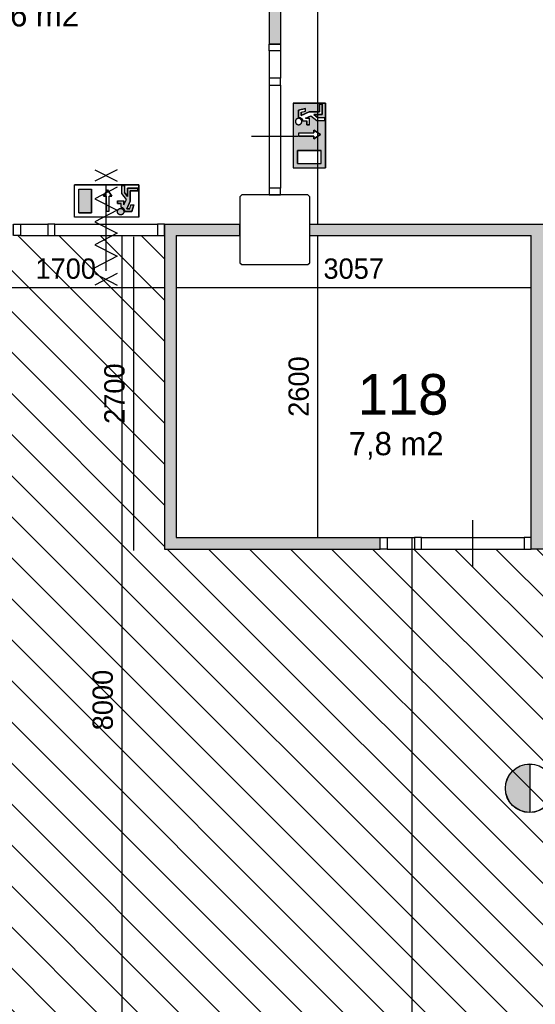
# Model space of a CAD drawing. Extents: x 126249 to 198477, y 373 to 102273.
# Tile 39 of 54: x 152053 to 156491, y 83803 to 92283. Entities that reach past the tile are written whole.
import ezdxf

# ---------------------------------------------------------------- set-up
doc = ezdxf.new("R2010")
doc.units = 0
doc.header["$MEASUREMENT"] = 0
doc.header["$PDMODE"] = 35
doc.header["$PDSIZE"] = -0.5
doc.layers.get('0').update_dxf_attribs({"linetype": 'CONTINUOUS'})
doc.layers.get('DEFPOINTS').update_dxf_attribs({"linetype": 'CONTINUOUS'})
for name, color, linetype in [('AA$1A---_ARCEER', 252, 'CONTINUOUS'), ('AL22----_BINNENWAND', 252, 'CONTINUOUS'), ('AL32----_BINNENKOZIJN', 252, 'CONTINUOUS'), ('AM$1A---_MAATVOERING', 252, 'CONTINUOUS'), ('Betonpalen', 252, 'CONTINUOUS'), ('Brandweer', 252, 'CONTINUOUS'), ('LAYER01', 252, 'CONTINUOUS'), ('M2', 252, 'CONTINUOUS'), ('UNUSEDHATCH', 252, 'CONTINUOUS')]:
    doc.layers.add(name, color=color, linetype=linetype)
doc.styles.add('B-01', font='b-gbp')
doc.dimstyles.new('BBA_STAND', dxfattribs={"dimtxt": 175, "dimasz": 1, "dimexe": 1, "dimexo": 0.001, "dimgap": 75, "dimtad": 1, "dimdec": 0, "dimzin": 0, "dimdsep": 46, "dimtxsty": 'B-01', "dimblk": 'NONE', "dimblk1": 'NONE', "dimblk2": 'PIJL1', "dimcen": 1, "dimse1": 1, "dimse2": 1, "dimclrd": 256, "dimclre": 1, "dimclrt": 256, "dimadec": 0, "dimazin": 0, "dimtfac": 1, "dimtdec": 0, "dimtmove": 0, "dimatfit": 0, "dimldrblk": 'PIJL1', "dimfxl": 1, "dimtolj": 1, "dimtzin": 0, "dimarcsym": 0})

# ---------------------------------------------------------------- blocks, each defined once
blk = doc.blocks.new('*D44')
at = {"layer": 'AM$1A---_MAATVOERING', "lineweight": -2, "transparency": 16777216}
blk.add_line((154617.4, 98573.5), (154617.4, 90523.5), dxfattribs=at)
at = {"layer": 'DEFPOINTS', "color": 0, "transparency": 16777216}
for p in [(154726.3, 98573.5), (154617.4, 90523.5), (154726.3, 90523.5)]:
    blk.add_point(p, dxfattribs=at)
at = {"layer": 'AM$1A---_MAATVOERING', "transparency": 16777216, "insert": (154454.9, 94548.5), "char_height": 175, "attachment_point": 5, "rotation": 90, "style": 'B-01'}
blk.add_mtext('\\A1;8050', dxfattribs=at)
blk = doc.blocks.new('_None')
blk = doc.blocks.new('PIJL1')
at = {"color": 1, "linetype": 'ByBlock'}
blk.add_line((0, 82.6), (0, -82.6), dxfattribs=at)
blk.add_solid([(-100, 16.7), (-100, -16.7), (0, 0)], dxfattribs=at)
blk = doc.blocks.new('*D46')
at = {"layer": 'AM$1A---_MAATVOERING', "lineweight": -2, "transparency": 16777216}
blk.add_line((154617.4, 90423.5), (154617.4, 87823.5), dxfattribs=at)
at = {"layer": 'DEFPOINTS', "color": 0, "transparency": 16777216}
for p in [(154900.4, 90423.5), (154617.4, 87823.5), (154900.4, 87823.5)]:
    blk.add_point(p, dxfattribs=at)
at = {"layer": 'AM$1A---_MAATVOERING', "transparency": 16777216, "insert": (154454.9, 89123.5), "char_height": 175, "attachment_point": 5, "rotation": 90, "style": 'B-01'}
blk.add_mtext('\\A1;2600', dxfattribs=at)
blk = doc.blocks.new('*D47')
at = {"layer": 'AM$1A---_MAATVOERING', "lineweight": -2, "transparency": 16777216}
blk.add_line((153398.9, 89975.5), (156456.2, 89975.5), dxfattribs=at)
at = {"layer": 'DEFPOINTS', "color": 0, "transparency": 16777216}
for p in [(156456.2, 89975.5), (153398.9, 89824.5), (156456.2, 89824.5)]:
    blk.add_point(p, dxfattribs=at)
at = {"layer": 'AM$1A---_MAATVOERING', "transparency": 16777216, "insert": (154927.5, 90138), "char_height": 175, "attachment_point": 5, "style": 'B-01'}
blk.add_mtext('\\A1;3057', dxfattribs=at)
blk = doc.blocks.new('*D95')
at = {"layer": 'AM$1A---_MAATVOERING', "lineweight": -2, "transparency": 16777216}
blk.add_line((153031.4, 90412.5), (153031.4, 87712.6), dxfattribs=at)
at = {"layer": 'DEFPOINTS', "color": 0, "transparency": 16777216}
for p in [(152876.8, 90412.5), (152877.8, 87712.6), (153031.4, 87712.6)]:
    blk.add_point(p, dxfattribs=at)
at = {"layer": 'AM$1A---_MAATVOERING', "transparency": 16777216, "insert": (152868.9, 89062.6), "char_height": 175, "attachment_point": 5, "rotation": 90, "style": 'B-01'}
blk.add_mtext('\\A1;2700', dxfattribs=at)
blk = doc.blocks.new('*D177')
at = {"layer": 'AM$1A---_MAATVOERING', "lineweight": -2, "transparency": 16777216}
blk.add_line((151598.8, 89975.5), (153298.9, 89975.5), dxfattribs=at)
at = {"layer": 'DEFPOINTS', "color": 0, "transparency": 16777216}
for p in [(151598.8, 89988.5), (153298.9, 89988.5), (153298.9, 89975.5)]:
    blk.add_point(p, dxfattribs=at)
at = {"layer": 'AM$1A---_MAATVOERING', "transparency": 16777216, "insert": (152448.8, 90138), "char_height": 175, "attachment_point": 5, "style": 'B-01'}
blk.add_mtext('\\A1;1700', dxfattribs=at)
blk = doc.blocks.new('*D178')
at = {"layer": 'AM$1A---_MAATVOERING', "lineweight": -2, "transparency": 16777216}
blk.add_line((152930.4, 90423.7), (152930.4, 82423.5), dxfattribs=at)
at = {"layer": 'DEFPOINTS', "color": 0, "transparency": 16777216}
for p in [(151798.8, 90423.7), (152930.4, 82423.5), (153148.8, 82423.5)]:
    blk.add_point(p, dxfattribs=at)
at = {"layer": 'AM$1A---_MAATVOERING', "transparency": 16777216, "insert": (152767.9, 86423.6), "char_height": 175, "attachment_point": 5, "rotation": 90, "style": 'B-01'}
blk.add_mtext('\\A1;8000', dxfattribs=at)
blk = doc.blocks.new('*D233')
at = {"layer": 'AM$1A---_MAATVOERING', "lineweight": -2, "transparency": 16777216}
blk.add_line((155427.2, 87823.5), (155427.2, 74323.5), dxfattribs=at)
at = {"layer": 'DEFPOINTS', "color": 0, "transparency": 16777216}
for p in [(154900.4, 87823.5), (155427.2, 74323.5), (155427.2, 74323.5)]:
    blk.add_point(p, dxfattribs=at)
at = {"layer": 'AM$1A---_MAATVOERING', "transparency": 16777216, "insert": (155264.7, 81073.5), "char_height": 175, "attachment_point": 5, "rotation": 90, "style": 'B-01'}
blk.add_mtext('\\A1;13500', dxfattribs=at)

msp = doc.modelspace()

# ---------------------------------------------------------------- hatches: boundary and pattern name
at = {"layer": 'AA$1A---_ARCEER'}
h = msp.add_hatch(dxfattribs=at)
h.set_pattern_fill('ANSI31', color=256, scale=2000, angle=270, style=0)
h.set_pattern_definition([(315, (118716.53, 0), (176.7767, 176.7767), [])])
h.paths.add_polyline_path([(165248.8, 87673.5), (165248.8, 87673.7), (165189.1, 87673.7), (164408.8, 87673.5), (164348.8, 87673.5), (161399.4, 87673.5), (161339.1, 87673.5), (160558.5, 87673.2), (160498.5, 87673.2), (160498.5, 87673.5), (159198.3, 87673.5), (159198.3, 87723.5), (157856.2, 87723.5), (157856.2, 87723.7), (157796.4, 87723.7), (157561.2, 87723.7), (157501.4, 87723.7), (156616.9, 87723.7), (156556.2, 87723.7), (156556.2, 87723.5), (156455.2, 87723.5), (156455.2, 87723.7), (156395.4, 87723.7), (155510.9, 87723.7), (155451.2, 87723.7), (155215.9, 87723.7), (155156.2, 87723.7), (155156.2, 87723.5), (153298.9, 87723.5), (153298.9, 90423.7), (153238.1, 90423.7), (152353.6, 90423.7), (152293.8, 90423.7), (152058.6, 90423.7), (151998.8, 90423.7), (151598.8, 90423.7), (151598.8, 89873.5), (151598.8, 89813.7), (151598.8, 88928.5), (151598.8, 88868.7), (151598.8, 88632.5), (151598.8, 88572.8), (151598.8, 88073.5), (151833.8, 88073.5), (151848.8, 88058.5), (151848.8, 87488.5), (151833.8, 87473.5), (151598.8, 87473.5), (151598.8, 85073.5), (151598.8, 85013.7), (151598.8, 84128.5), (151598.8, 84068.7), (151598.8, 83833.2), (151598.8, 83773.5), (151598.8, 82673.5), (151833.8, 82673.5), (151848.8, 82658.5), (151848.8, 82423.2), (151909.6, 82423.2), (152794.1, 82423.2), (152853.8, 82423.2), (153089.1, 82423.2), (153148.8, 82423.2), (153148.8, 82423.5), (155198.8, 82423.5), (155198.8, 74323.5), (156448.8, 74323.5), (156508.8, 74323.5), (157289.1, 74323.5), (157348.8, 74323.5), (157348.8, 74373.5), (159748.8, 74373.5), (159748.8, 73573.5), (159748.8, 73513.5), (159748.8, 72633.2), (159748.8, 72573.5), (159808.6, 72573.5), (161335.3, 72573.5), (161395.1, 72573.5), (162019.1, 72573.5), (162078.8, 72573.5), (166078.8, 72573.5), (166078.8, 71623.2), (166138.6, 71623.2), (167019.8, 71623.2), (167083.7, 71623.2), (167333.5, 71623.2), (167393.2, 71623.2), (167639.1, 71623.2), (167698.8, 71623.2), (167698.8, 73973.5), (167463.8, 73973.5), (167448.8, 73988.5), (167448.8, 74558.5), (167463.8, 74573.5), (167698.8, 74573.5), (167698.8, 75573.5), (167698.8, 75633.2), (167698.8, 75868.5), (167698.8, 75928.2), (167698.8, 76813.7), (167698.8, 76873.5), (167698.8, 82073.5), (167463.8, 82073.5), (167448.8, 82088.5), (167448.8, 82658.5), (167463.8, 82673.5), (167698.8, 82673.5), (167698.8, 85973.5), (167798.8, 85973.5), (169618.8, 85973.5), (169618.8, 86373.5), (169618.8, 86433.2), (169618.8, 86668.5), (169618.8, 86728.2), (169618.8, 87613.7), (169618.8, 87673.5), (167048.8, 87673.5), (167048.8, 87773.7), (166989.1, 87773.7), (166008.8, 87773.5), (165948.8, 87773.5), (165948.8, 87673.5)])
h.paths.add_polyline_path([(166048.8, 82373.5), (166048.8, 76273.5), (159448.8, 76273.5), (156948.8, 78773.5), (156948.8, 85173.5), (163248.8, 85173.5)], flags=16)
at = {"layer": 'Brandweer'}
h = msp.add_hatch(color=256, dxfattribs=at)
h.paths.add_polyline_path([(154407.3, 91563.4), (154684.8, 91563.4), (154684.8, 91008.6), (154407.3, 91008.6)])
h.paths.add_polyline_path([(154585.9, 91280.5), (154585.9, 91257.4), (154641.4, 91294.4), (154585.9, 91331.4), (154585.9, 91308.2), (154456.5, 91308.2), (154456.5, 91280.5)], flags=16)
h.paths.add_polyline_path([(154444.3, 91156.5), (154444.3, 91045.6), (154647.8, 91045.6), (154647.8, 91156.5)], flags=16)
h.paths.add_polyline_path([(154522.9, 91378.5), (154546, 91378.5), (154546, 91434), (154512.4, 91434), (154559.5, 91455.4), (154610.8, 91415.5), (154680.1, 91415.5), (154680.1, 91438.6), (154618.7, 91438.6), (154583.1, 91466.3), (154657, 91466.3), (154657, 91554.2), (154633.9, 91554.2), (154633.9, 91489.5), (154545.1, 91489.5), (154476.7, 91458.4), (154476.7, 91485.3), (154513.7, 91494.5), (154513.7, 91518.4), (154453.6, 91503.3), (154453.6, 91442.3), (154460, 91441.7), (154460.4, 91441.7), (154470, 91438.4), (154470.4, 91438.2), (154475.5, 91434.9), (154476, 91434.5), (154479.5, 91431.3), (154479.8, 91431.1), (154484.2, 91425.3), (154484.5, 91424.8), (154485.9, 91421.8), (154489.1, 91412.8), (154489.1, 91412.5), (154489.2, 91412.1), (154489.3, 91411.7), (154489.3, 91411.3), (154489.4, 91410.9), (154522.9, 91410.9)], flags=16)
h.paths.add_polyline_path([(154432.5, 91427.3), (154428.3, 91417.7), (154428, 91417.1), (154428.2, 91417.5), (154423.8, 91406.2), (154431.8, 91385.7), (154440, 91382), (154450.6, 91376.6), (154471.3, 91382.4), (154482.7, 91400.4), (154479.1, 91421.5), (154461.9, 91434.9), (154452.2, 91433.9), (154440.9, 91433.1), (154433.4, 91425.3), (154427.8, 91420), (154427.8, 91420), (154424.3, 91400.1), (154429.6, 91392.3), (154436.1, 91382), (154443.4, 91380.3), (154456.5, 91376.6), (154475.6, 91386.3), (154479.5, 91396.5), (154480.3, 91398.2), (154480.3, 91398.1), (154480.8, 91400.9), (154480.8, 91401), (154480.8, 91400.9), (154480.8, 91400.9), (154482.7, 91412), (154477, 91421.1), (154475.4, 91424), (154475.7, 91423.5), (154464.9, 91433.7), (154442.9, 91434.3), (154435.8, 91427.5), (154427, 91419.9), (154426.5, 91413.7), (154424.7, 91399), (154437.1, 91381.5), (154457.9, 91376.8), (154466.9, 91381.9), (154467.5, 91382.2), (154467.3, 91382.1), (154477.4, 91388.5), (154483.3, 91409.6), (154478.8, 91417.9), (154473.5, 91428.3), (154463.9, 91432), (154463.5, 91432.2), (154463.6, 91432.1), (154452.1, 91435.9)], flags=16)
h = msp.add_hatch(color=256, dxfattribs=at)
h.paths.add_polyline_path([(153004.8, 90721.4), (153004.8, 90810.2), (153069.5, 90810.2), (153069.5, 90833.3), (152981.7, 90833.3), (152981.7, 90759.3), (152953.9, 90795), (152953.9, 90856.4), (152930.8, 90856.4), (152930.8, 90787), (152970.7, 90735.8), (152949.3, 90688.7), (152949.3, 90722.3), (152893.8, 90722.3), (152893.8, 90699.2), (152926.2, 90699.2), (152926.2, 90666), (152928.1, 90665.3), (152931.1, 90664.7), (152935.2, 90663.3), (152938.1, 90661.9), (152941.2, 90660.2), (152943.9, 90658.2), (152946.7, 90655.7), (152948.5, 90653.9), (152951.2, 90650.6), (152953.4, 90646.9), (152955, 90643.4), (152956, 90640.7), (152956.7, 90638.2), (152957.2, 90635.7), (152957.7, 90629.8), (153018.7, 90629.8), (153033.7, 90689.9), (153009.9, 90689.9), (153000.6, 90652.9), (152973.7, 90652.9)])
h.paths.add_polyline_path([(152948.7, 90635.8), (152948.6, 90636), (152947.3, 90640.1), (152947.3, 90640.2), (152945.8, 90643.3), (152945.7, 90643.5), (152943.1, 90647.4), (152939.8, 90650.7), (152939.7, 90650.8), (152936.6, 90653.1), (152936.5, 90653.2), (152933.3, 90655), (152933.2, 90655), (152929.1, 90656.5), (152929, 90656.6), (152923, 90657.5), (152923, 90657.5), (152916.3, 90657.1), (152916.2, 90657.1), (152912, 90655.9), (152911.9, 90655.8), (152907.6, 90653.8), (152907.4, 90653.7), (152904.8, 90651.9), (152904.6, 90651.8), (152900.4, 90647.7), (152900.3, 90647.6), (152897.4, 90643.4), (152897.3, 90643.2), (152895.8, 90640), (152895.7, 90639.8), (152894.2, 90634.3), (152894.2, 90634.1), (152893.8, 90630.8), (152893.8, 90630.6), (152894, 90626.6), (152894, 90626.4), (152895.3, 90620.8), (152895.4, 90620.7), (152897.2, 90616.5), (152897.3, 90616.3), (152899.5, 90613), (152899.7, 90612.8), (152902.6, 90609.5), (152902.8, 90609.4), (152904.7, 90607.8), (152904.9, 90607.6), (152907.4, 90606), (152907.6, 90605.9), (152909.5, 90604.9), (152909.6, 90604.8), (152913.6, 90603.2), (152913.7, 90603.2), (152919.8, 90602.1), (152919.9, 90602.1), (152927.2, 90602.7), (152927.3, 90602.7), (152932.8, 90604.5), (152933, 90604.6), (152936.7, 90606.6), (152936.8, 90606.7), (152940.5, 90609.5), (152940.6, 90609.7), (152942.8, 90612), (152942.9, 90612.1), (152945.6, 90615.9), (152945.6, 90616), (152947.9, 90621.1), (152947.9, 90621.2), (152949, 90625.7), (152949.3, 90628.5), (152949.3, 90628.5), (152949.1, 90633.1), (152949.1, 90633.2)])
h.paths.add_polyline_path([(152671.9, 90824), (152671.9, 90620.6), (152560.9, 90620.6), (152560.9, 90824)], flags=17)
h.paths.add_polyline_path([(152795.8, 90632.7), (152823.6, 90632.7), (152823.6, 90762.2), (152846.7, 90762.2), (152809.7, 90817.7), (152772.7, 90762.2), (152795.8, 90762.2)], flags=17)
h.paths.add_polyline_path([(152560.9, 90824), (152671.9, 90824), (152671.9, 90620.6), (152560.9, 90620.6)])
edge = h.paths.add_edge_path()
edge.add_line((152795.8, 90632.7), (152795.8, 90762.2))
edge.add_line((152823.6, 90632.7), (152823.6, 90762.2))
edge.add_line((152846.7, 90762.2), (152823.6, 90762.2))
edge.add_line((152809.7, 90817.7), (152846.7, 90762.2))
edge.add_line((152772.7, 90762.2), (152809.7, 90817.7))
edge.add_line((152795.8, 90762.2), (152772.7, 90762.2))
for points in [[(152671.9, 90824), (152560.9, 90824), (152560.9, 90620.6), (152671.9, 90620.6)], [(156442.6, 85455.9), (156442.6, 85872.3, 1)]]:
    msp.add_hatch(color=256, dxfattribs=at).paths.add_polyline_path(points)
at = {"layer": 'UNUSEDHATCH'}
h = msp.add_hatch(color=256, dxfattribs=at)
h.paths.add_polyline_path([(159198.8, 90423.5), (159198.8, 90523.5), (154568, 90523.5), (154548.8, 90504.3), (154548.8, 90423.5), (156456.2, 90423.5), (156456.2, 87723.5), (156556.2, 87723.5), (156556.2, 90423.5)])
h.paths.add_polyline_path([(155156.2, 87723.5), (155156.2, 87823.5), (153398.9, 87823.5), (153398.9, 90423.5), (153948.8, 90423.5), (153948.8, 90523.5), (153298.9, 90523.5), (153298.9, 87723.5)])
h.paths.add_polyline_path([(154298.8, 92073.5), (154298.8, 98388.4), (154198.8, 98388.4), (154198.8, 94173.5), (150802.8, 94173.2), (150802.8, 94073.5), (154198.8, 94073.5), (154199.1, 92073.5)])
h.paths.add_polyline_path([(151998.8, 90423.5), (151998.8, 90523.5), (151598.8, 90523.5), (151598.8, 90423.5)])
h.paths.add_polyline_path([(151598.8, 88073.5), (151598.8, 88572.8), (151499.1, 88572.8), (151498.8, 88572.8), (151498.8, 88073.5)])
h.paths.add_polyline_path([(151598.8, 85073.5), (151598.8, 87473.5), (151498.8, 87473.5), (151498.8, 85073.5)])
h.paths.add_polyline_path([(151498.8, 90423.5), (151498.8, 89873.5), (151598.8, 89873.5), (151598.8, 90523.5), (151548.8, 90523.5), (149798.8, 90523.5), (149798.8, 90423.5)])

# ---------------------------------------------------------------- linework, layer by layer
at = {"layer": 'AL22----_BINNENWAND', "ltscale": 10}
msp.add_line((154298.8, 92073.5), (154199.1, 92073.5), dxfattribs=at)
at = {"layer": 'AL22----_BINNENWAND'}
for points in [[(154298.8, 98388.4), (154298.8, 92073.5)], [(154198.8, 94073.5), (154199.1, 92073.5)], [(153298.9, 90523.5), (153298.9, 87722.9)], [(153298.9, 90523.5), (153948.8, 90523.5)], [(153948.8, 90423.5), (153948.8, 90523.5)], [(154548.8, 90523.5), (159198.8, 90523.5)], [(154548.8, 90423.5), (154548.8, 90523.5)], [(153398.9, 90423.5), (153398.9, 87822.9)], [(153398.9, 90423.5), (153948.8, 90423.5)], [(154548.8, 90423.5), (156456.2, 90423.5)], [(156456.2, 87723.5), (156456.2, 90423.5)], [(153398.9, 87823.5), (155156.2, 87823.5)], [(155156.2, 87723.5), (155156.2, 87823.5)], [(153298.9, 87723.5), (155156.2, 87723.5)], [(156556.2, 87723.5), (156456.2, 87723.5)]]:
    msp.add_lwpolyline(points, dxfattribs=at)
at = {"layer": 'AL32----_BINNENKOZIJN'}
for points in [[(154298.8, 92073.5), (154298.8, 92013.7), (154199.1, 92013.7), (154199.1, 92073.5)], [(154298.8, 91718.7), (154298.8, 91778.5), (154199.1, 91778.5), (154199.1, 91718.7)], [(154298.8, 90773.5), (154298.8, 90833.2), (154199.1, 90833.2), (154199.1, 90773.5)], [(151998.8, 90523.5), (152058.6, 90523.5), (152058.6, 90423.7), (151998.8, 90423.7)], [(152353.6, 90523.5), (152293.8, 90523.5), (152293.8, 90423.7), (152353.6, 90423.7)], [(153297.8, 90523.5), (153238.1, 90523.5), (153238.1, 90423.7), (153297.8, 90423.7)], [(155156.2, 87823.5), (155215.9, 87823.5), (155215.9, 87723.7), (155156.2, 87723.7)], [(155510.9, 87823.5), (155451.2, 87823.5), (155451.2, 87723.7), (155510.9, 87723.7)], [(156455.2, 87823.5), (156395.4, 87823.5), (156395.4, 87723.7), (156455.2, 87723.7)]]:
    msp.add_lwpolyline(points, close=True, dxfattribs=at)
for points in [[(154199.1, 92013.7), (154199.1, 91778.5)], [(154298.8, 92013.7), (154298.8, 91778.5)], [(154199.1, 91718.7), (154199.1, 90833.2)], [(154298.8, 91718.7), (154298.8, 90833.2)], [(154449, 91276), (154249, 91276), (154049, 91276)], [(152793.9, 90673.7), (152793.9, 90473.7), (152793.9, 90273.7)], [(152795.8, 90273.6), (152795.8, 90473.6), (152795.8, 90673.6)], [(152058.6, 90523.5), (152293.8, 90523.5)], [(152353.6, 90523.5), (153238.1, 90523.5)], [(152058.6, 90423.7), (152293.8, 90423.7)], [(152353.6, 90423.7), (153238.1, 90423.7)], [(155951.3, 87973.7), (155951.3, 87773.7), (155951.3, 87573.7)], [(155953.2, 87573.6), (155953.2, 87773.6), (155953.2, 87973.6)], [(155215.9, 87823.5), (155451.2, 87823.5)], [(155510.9, 87823.5), (156395.4, 87823.5)], [(155215.9, 87723.7), (155451.2, 87723.7)], [(155510.9, 87723.7), (156395.4, 87723.7)]]:
    msp.add_lwpolyline(points, dxfattribs=at)
at = {"layer": 'Betonpalen'}
msp.add_lwpolyline([(153963.8, 90173.5), (154533.8, 90173.5), (154548.8, 90188.5), (154548.8, 90758.5), (154533.8, 90773.5), (153963.8, 90773.5), (153948.8, 90758.5), (153948.8, 90188.5)], close=True, dxfattribs=at)
at = {"layer": 'Brandweer'}
for p, q in [((154407.3, 91563.4), (154684.8, 91563.4)), ((154407.3, 91563.4), (154407.3, 91008.6)), ((154453.6, 91503.3), (154513.7, 91518.4)), ((154453.6, 91442.3), (154453.6, 91503.3)), ((154513.7, 91494.5), (154513.7, 91518.4)), ((154633.9, 91554.2), (154657, 91554.2)), ((154633.9, 91489.5), (154633.9, 91554.2)), ((154657, 91554.2), (154657, 91466.3)), ((154684.8, 91563.4), (154684.8, 91008.6)), ((154476.7, 91485.3), (154513.7, 91494.5)), ((154476.7, 91458.4), (154545.1, 91489.5)), ((154476.7, 91485.3), (154476.7, 91458.4)), ((154512.4, 91434), (154559.5, 91455.4)), ((154512.4, 91434), (154546, 91434)), ((154545.1, 91489.5), (154633.9, 91489.5)), ((154546, 91378.5), (154546, 91434)), ((154559.4, 91455.5), (154610.8, 91415.5)), ((154657, 91466.3), (154583.1, 91466.3)), ((154583.1, 91466.3), (154618.7, 91438.6)), ((154610.8, 91415.5), (154680.1, 91415.5)), ((154680.1, 91438.6), (154618.7, 91438.6)), ((154680.1, 91415.5), (154680.1, 91438.6)), ((154489.4, 91410.9), (154522.9, 91410.9)), ((154522.9, 91378.5), (154522.9, 91410.9)), ((154546, 91378.5), (154522.9, 91378.5)), ((154585.9, 91331.4), (154585.9, 91308.2)), ((154641.4, 91294.4), (154585.9, 91331.4)), ((154456.5, 91308.2), (154585.9, 91308.2)), ((154456.5, 91280.5), (154585.9, 91280.5)), ((154585.9, 91257.4), (154641.4, 91294.4)), ((154585.9, 91280.5), (154585.9, 91257.4)), ((154444.3, 91045.6), (154444.3, 91156.5)), ((154444.3, 91156.5), (154647.8, 91156.5)), ((154647.8, 91045.6), (154647.8, 91156.5)), ((154407.3, 91008.6), (154684.8, 91008.6)), ((154444.3, 91045.6), (154647.8, 91045.6)), ((153078.8, 90861), (152523.9, 90861)), ((152523.9, 90583.6), (152523.9, 90861)), ((152560.9, 90620.6), (152560.9, 90824)), ((152560.9, 90824), (152671.9, 90824)), ((152671.9, 90620.6), (152671.9, 90824)), ((152930.8, 90787), (152930.8, 90856.4)), ((152930.8, 90856.4), (152953.9, 90856.4)), ((152953.9, 90856.4), (152953.9, 90795)), ((152981.7, 90833.3), (152981.7, 90759.3)), ((153069.5, 90833.3), (152981.7, 90833.3)), ((153069.5, 90810.2), (153069.5, 90833.3)), ((153078.8, 90583.6), (153078.8, 90861)), ((152772.7, 90762.2), (152809.7, 90817.7)), ((152795.8, 90762.2), (152772.7, 90762.2)), ((152795.8, 90632.7), (152795.8, 90762.2)), ((152809.7, 90817.7), (152846.7, 90762.2)), ((152846.7, 90762.2), (152823.6, 90762.2)), ((152823.6, 90632.7), (152823.6, 90762.2)), ((152970.8, 90735.6), (152930.8, 90787)), ((152949.3, 90688.7), (152970.7, 90735.8)), ((152981.7, 90759.3), (152953.9, 90795)), ((153004.8, 90721.4), (153004.8, 90810.2)), ((153004.8, 90810.2), (153069.5, 90810.2)), ((152893.8, 90722.3), (152893.8, 90699.2)), ((152893.8, 90722.3), (152949.3, 90722.3)), ((152893.8, 90699.2), (152926.2, 90699.2)), ((152926.2, 90665.6), (152926.2, 90699.2)), ((152949.3, 90688.7), (152949.3, 90722.3)), ((152973.7, 90652.9), (153004.8, 90721.4)), ((153000.6, 90652.9), (152973.7, 90652.9)), ((153000.6, 90652.9), (153009.9, 90689.9)), ((153009.9, 90689.9), (153033.7, 90689.9)), ((153018.7, 90629.8), (153033.7, 90689.9)), ((153078.8, 90583.6), (152523.9, 90583.6)), ((152560.9, 90620.6), (152671.9, 90620.6)), ((152957.7, 90629.8), (153018.7, 90629.8)), ((156442.6, 85873.6), (156442.6, 85454.6))]:
    msp.add_line(p, q, dxfattribs=at)
for points in [[(154684.8, 91563.4), (154407.3, 91563.4), (154407.3, 91008.6), (154684.8, 91008.6), (154684.8, 91563.4)], [(154657, 91554.2), (154633.9, 91554.2), (154633.9, 91489.5), (154545.1, 91489.5), (154476.7, 91458.4), (154476.7, 91485.3), (154513.7, 91494.5), (154513.7, 91518.4), (154453.6, 91503.3), (154453.6, 91442.3), (154459.4, 91441.9), (154461.9, 91441.4), (154464.4, 91440.7), (154467.2, 91439.7), (154470.7, 91438), (154473.4, 91436.4), (154475.3, 91435.1), (154477.6, 91433.2), (154479.5, 91431.4), (154481.9, 91428.6), (154483.9, 91425.8), (154485.6, 91422.8), (154487, 91419.9), (154488.4, 91415.8), (154489.1, 91412.8), (154489.7, 91410.9), (154522.9, 91410.9), (154522.9, 91378.5), (154546, 91378.5), (154546, 91434), (154512.4, 91434), (154559.5, 91455.4), (154610.8, 91415.5), (154680.1, 91415.5), (154680.1, 91438.6), (154618.7, 91438.6), (154583.1, 91466.3), (154657, 91466.3), (154657, 91554.2)], [(154433.9, 91386.6), (154434.9, 91385.7), (154436, 91384.8), (154437, 91383.9), (154438.1, 91383.2), (154439.3, 91382.4), (154440.5, 91381.8), (154441.7, 91381.2), (154442.9, 91380.6), (154444.2, 91380.1), (154445.5, 91379.7), (154446.8, 91379.3), (154448.2, 91379), (154449.5, 91378.8), (154450.8, 91378.6), (154452.2, 91378.5), (154453.6, 91378.5), (154454.9, 91378.5), (154456.3, 91378.6), (154457.6, 91378.8), (154459, 91379), (154460.3, 91379.3), (154461.6, 91379.7), (154462.9, 91380.1), (154464.2, 91380.6), (154465.4, 91381.2), (154466.6, 91381.8), (154467.8, 91382.4), (154469, 91383.2), (154470.1, 91383.9), (154471.2, 91384.8), (154472.2, 91385.7), (154473.2, 91386.6), (154474.1, 91387.6), (154475, 91388.6), (154475.8, 91389.7), (154476.6, 91390.8), (154477.4, 91392), (154478, 91393.2), (154478.6, 91394.4), (154479.2, 91395.6), (154479.7, 91396.9), (154480.1, 91398.2), (154480.5, 91399.5), (154480.8, 91400.8), (154481, 91402.2), (154481.2, 91403.5), (154481.3, 91404.9), (154481.3, 91406.2), (154481.3, 91407.6), (154481.2, 91409), (154481, 91410.3), (154480.8, 91411.6), (154480.5, 91413), (154480.1, 91414.3), (154479.7, 91415.6), (154479.2, 91416.9), (154478.6, 91418.1), (154478, 91419.3), (154477.4, 91420.5), (154476.6, 91421.6), (154475.8, 91422.8), (154475, 91423.8), (154474.1, 91424.9), (154473.2, 91425.8), (154472.2, 91426.8), (154471.2, 91427.7), (154470.1, 91428.5), (154469, 91429.3), (154467.8, 91430), (154466.6, 91430.7), (154465.4, 91431.3), (154464.2, 91431.9), (154462.9, 91432.4), (154461.6, 91432.8), (154460.3, 91433.1), (154459, 91433.4), (154457.6, 91433.7), (154456.3, 91433.8), (154454.9, 91433.9), (154453.6, 91434), (154452.2, 91433.9), (154450.8, 91433.8), (154449.5, 91433.7), (154448.2, 91433.4), (154446.8, 91433.1), (154445.5, 91432.8), (154444.2, 91432.4), (154442.9, 91431.9), (154441.7, 91431.3), (154440.5, 91430.7), (154439.3, 91430), (154438.1, 91429.3), (154437, 91428.5), (154436, 91427.7), (154434.9, 91426.8), (154433.9, 91425.8), (154433, 91424.9), (154432.1, 91423.8), (154431.3, 91422.8), (154430.5, 91421.6), (154429.8, 91420.5), (154429.1, 91419.3), (154428.5, 91418.1), (154427.9, 91416.8), (154427.4, 91415.6), (154427, 91414.3), (154426.6, 91413), (154426.4, 91411.6), (154426.1, 91410.3), (154426, 91409), (154425.9, 91407.6), (154425.8, 91406.2), (154425.9, 91404.9), (154426, 91403.5), (154426.1, 91402.2), (154426.4, 91400.8), (154426.6, 91399.5), (154427, 91398.2), (154427.4, 91396.9), (154427.9, 91395.6), (154428.5, 91394.4), (154429.1, 91393.2), (154429.8, 91392), (154430.5, 91390.8), (154431.3, 91389.7), (154432.1, 91388.6), (154433, 91387.6), (154433.9, 91386.6)], [(154449.5, 91433.7), (154444.9, 91432.6), (154439.7, 91430.3), (154435.8, 91427.6), (154433.3, 91425.2), (154430.4, 91421.5), (154428.2, 91417.6), (154426.4, 91411.9), (154425.9, 91404.6), (154427, 91398.4), (154428.5, 91394.3), (154429.7, 91392.1), (154431.4, 91389.5), (154433.2, 91387.4), (154436.6, 91384.3), (154440.2, 91381.9), (154444.5, 91380), (154450.2, 91378.7), (154454.4, 91378.5), (154458, 91378.8), (154463.6, 91380.4), (154467.1, 91382), (154471.4, 91385), (154475.6, 91389.4), (154477.5, 91392.2), (154479.6, 91396.6), (154480.8, 91400.9), (154481.3, 91407.6), (154480.3, 91413.7), (154478.7, 91417.9), (154476.9, 91421.2), (154474.5, 91424.4), (154471.1, 91427.7), (154467.2, 91430.4), (154463.9, 91432), (154459.6, 91433.3), (154456.8, 91433.8), (154452.2, 91433.9), (154449.5, 91433.7)], [(154453.6, 91442.3), (154454, 91442.3), (154454.4, 91442.3), (154454.8, 91442.3), (154455.2, 91442.3), (154455.6, 91442.3), (154456, 91442.3), (154456.4, 91442.2), (154456.8, 91442.2), (154457.2, 91442.2), (154457.6, 91442.1), (154458, 91442.1), (154458.4, 91442), (154458.8, 91442), (154459.2, 91441.9), (154459.6, 91441.8), (154460, 91441.8), (154460.4, 91441.7), (154460.8, 91441.6), (154461.2, 91441.5), (154461.6, 91441.4), (154462, 91441.3), (154462.4, 91441.2), (154462.8, 91441.1), (154463.2, 91441), (154463.6, 91440.9), (154464, 91440.8), (154464.4, 91440.7), (154464.8, 91440.6), (154465.2, 91440.4), (154465.5, 91440.3), (154465.9, 91440.2), (154466.3, 91440), (154466.7, 91439.9), (154467.1, 91439.7), (154467.4, 91439.6), (154467.8, 91439.4), (154468.2, 91439.3), (154468.6, 91439.1), (154468.9, 91438.9), (154469.3, 91438.7), (154469.7, 91438.6), (154470, 91438.4), (154470.4, 91438.2), (154470.7, 91438), (154471.1, 91437.8), (154471.5, 91437.6), (154471.8, 91437.4), (154472.2, 91437.2), (154472.5, 91437), (154472.9, 91436.8), (154473.2, 91436.5), (154473.5, 91436.3), (154473.9, 91436.1), (154474.2, 91435.9), (154474.5, 91435.6), (154474.9, 91435.4), (154475.2, 91435.2), (154475.5, 91434.9), (154475.8, 91434.7), (154476.2, 91434.4), (154476.5, 91434.1), (154476.8, 91433.9), (154477.1, 91433.6), (154477.4, 91433.4), (154477.7, 91433.1), (154478, 91432.8), (154478.3, 91432.5), (154478.6, 91432.3), (154478.9, 91432), (154479.2, 91431.7), (154479.5, 91431.4), (154479.8, 91431.1), (154480, 91430.8), (154480.3, 91430.5), (154480.6, 91430.2), (154480.8, 91429.9), (154481.1, 91429.6), (154481.4, 91429.3), (154481.6, 91429), (154481.9, 91428.6), (154482.1, 91428.3), (154482.4, 91428), (154482.6, 91427.7), (154482.9, 91427.3), (154483.1, 91427), (154483.3, 91426.7), (154483.6, 91426.3), (154483.8, 91426), (154484, 91425.7), (154484.2, 91425.3), (154484.4, 91425), (154484.6, 91424.6), (154484.9, 91424.3), (154485.1, 91423.9), (154485.3, 91423.6), (154485.4, 91423.2), (154485.6, 91422.8), (154485.8, 91422.5), (154486, 91422.1), (154486.2, 91421.7), (154486.3, 91421.4), (154486.5, 91421), (154486.7, 91420.6), (154486.8, 91420.3), (154487, 91419.9), (154487.1, 91419.5), (154487.3, 91419.1), (154487.4, 91418.7), (154487.6, 91418.4), (154487.7, 91418), (154487.8, 91417.6), (154488, 91417.2), (154488.1, 91416.8), (154488.2, 91416.4), (154488.3, 91416), (154488.4, 91415.6), (154488.5, 91415.2), (154488.6, 91414.9), (154488.7, 91414.5), (154488.8, 91414.1), (154488.9, 91413.7), (154489, 91413.3), (154489.1, 91412.9), (154489.1, 91412.5), (154489.2, 91412.1), (154489.3, 91411.7), (154489.3, 91411.3), (154489.4, 91410.9)], [(154456.5, 91280.5), (154456.5, 91308.2), (154585.9, 91308.2), (154585.9, 91331.4), (154641.4, 91294.4), (154585.9, 91257.4), (154585.9, 91280.5), (154456.5, 91280.5)], [(154647.8, 91156.5), (154444.3, 91156.5), (154444.3, 91045.6), (154647.8, 91045.6), (154647.8, 91156.5)], [(152699.1, 90991.2), (152892.6, 90891.2)], [(152892.6, 90991.2), (152699.1, 90891.2)], [(153078.8, 90861), (153078.8, 90583.6), (152523.9, 90583.6), (152523.9, 90861), (153078.8, 90861)], [(152671.9, 90824), (152671.9, 90620.6), (152560.9, 90620.6), (152560.9, 90824), (152671.9, 90824)], [(152892.6, 90840.2), (152699.1, 90741.2), (152892.6, 90642.2), (152699.1, 90543.2), (152892.6, 90444.2), (152699.1, 90345.2), (152892.6, 90246.2), (152699.1, 90147.2)], [(152795.8, 90121.2), (152795.8, 90866.2)], [(152795.8, 90121.2), (152795.8, 90866.2)], [(153069.5, 90833.3), (153069.5, 90810.2), (153004.8, 90810.2), (153004.8, 90721.4), (152973.7, 90652.9), (153000.6, 90652.9), (153009.9, 90689.9), (153033.7, 90689.9), (153018.7, 90629.8), (152957.7, 90629.8), (152957.2, 90635.7), (152956.7, 90638.2), (152956, 90640.7), (152955, 90643.4), (152953.4, 90646.9), (152951.7, 90649.7), (152950.4, 90651.5), (152948.5, 90653.9), (152946.7, 90655.7), (152943.9, 90658.2), (152941.2, 90660.2), (152938.1, 90661.9), (152935.2, 90663.3), (152931.1, 90664.7), (152928.1, 90665.3), (152926.2, 90666), (152926.2, 90699.2), (152893.8, 90699.2), (152893.8, 90722.3), (152949.3, 90722.3), (152949.3, 90688.7), (152970.7, 90735.8), (152930.8, 90787), (152930.8, 90856.4), (152953.9, 90856.4), (152953.9, 90795), (152981.7, 90759.3), (152981.7, 90833.3), (153069.5, 90833.3)], [(152795.8, 90632.7), (152823.6, 90632.7), (152823.6, 90762.2), (152846.7, 90762.2), (152809.7, 90817.7), (152772.7, 90762.2), (152795.8, 90762.2), (152795.8, 90632.7)], [(152901.9, 90610.2), (152901, 90611.2), (152900.1, 90612.2), (152899.3, 90613.3), (152898.5, 90614.4), (152897.8, 90615.6), (152897.1, 90616.8), (152896.5, 90618), (152895.9, 90619.2), (152895.4, 90620.5), (152895, 90621.8), (152894.6, 90623.1), (152894.4, 90624.4), (152894.1, 90625.8), (152894, 90627.1), (152893.9, 90628.5), (152893.8, 90629.8), (152893.9, 90631.2), (152894, 90632.5), (152894.1, 90633.9), (152894.4, 90635.2), (152894.6, 90636.6), (152895, 90637.9), (152895.4, 90639.2), (152895.9, 90640.4), (152896.5, 90641.7), (152897.1, 90642.9), (152897.8, 90644.1), (152898.5, 90645.2), (152899.3, 90646.4), (152900.1, 90647.4), (152901, 90648.5), (152901.9, 90649.4), (152902.9, 90650.4), (152904, 90651.3), (152905, 90652.1), (152906.1, 90652.9), (152907.3, 90653.6), (152908.5, 90654.3), (152909.7, 90654.9), (152910.9, 90655.5), (152912.2, 90656), (152913.5, 90656.4), (152914.8, 90656.7), (152916.2, 90657), (152917.5, 90657.3), (152918.8, 90657.4), (152920.2, 90657.5), (152921.6, 90657.6), (152922.9, 90657.5), (152924.3, 90657.4), (152925.6, 90657.3), (152927, 90657), (152928.3, 90656.7), (152929.6, 90656.4), (152930.9, 90656), (152932.2, 90655.5), (152933.4, 90654.9), (152934.6, 90654.3), (152935.8, 90653.6), (152937, 90652.9), (152938.1, 90652.1), (152939.2, 90651.3), (152940.2, 90650.4), (152941.2, 90649.4), (152942.1, 90648.5), (152943, 90647.4), (152943.8, 90646.4), (152944.6, 90645.2), (152945.4, 90644.1), (152946, 90642.9), (152946.6, 90641.7), (152947.2, 90640.4), (152947.7, 90639.2), (152948.1, 90637.9), (152948.5, 90636.6), (152948.8, 90635.2), (152949, 90633.9), (152949.2, 90632.5), (152949.3, 90631.2), (152949.3, 90629.8), (152949.3, 90628.5), (152949.2, 90627.1), (152949, 90625.8), (152948.8, 90624.4), (152948.5, 90623.1), (152948.1, 90621.8), (152947.7, 90620.5), (152947.2, 90619.2), (152946.6, 90618), (152946, 90616.8), (152945.4, 90615.6), (152944.6, 90614.4), (152943.8, 90613.3), (152943, 90612.2), (152942.1, 90611.2), (152941.2, 90610.2), (152940.2, 90609.3), (152939.2, 90608.4), (152938.1, 90607.5), (152937, 90606.8), (152935.8, 90606), (152934.6, 90605.4), (152933.4, 90604.7), (152932.2, 90604.2), (152930.9, 90603.7), (152929.6, 90603.3), (152928.3, 90602.9), (152927, 90602.6), (152925.6, 90602.4), (152924.3, 90602.2), (152922.9, 90602.1), (152921.6, 90602.1), (152920.2, 90602.1), (152918.8, 90602.2), (152917.5, 90602.4), (152916.2, 90602.6), (152914.8, 90602.9), (152913.5, 90603.3), (152912.2, 90603.7), (152910.9, 90604.2), (152909.7, 90604.7), (152908.5, 90605.4), (152907.3, 90606), (152906.1, 90606.8), (152905, 90607.5), (152904, 90608.4), (152902.9, 90609.3), (152901.9, 90610.2)], [(152949, 90625.7), (152947.9, 90621.1), (152945.6, 90616), (152942.9, 90612.1), (152940.5, 90609.6), (152936.8, 90606.6), (152932.9, 90604.5), (152927.2, 90602.7), (152919.9, 90602.1), (152913.7, 90603.2), (152909.6, 90604.8), (152907.5, 90605.9), (152904.9, 90607.7), (152902.7, 90609.5), (152899.6, 90612.9), (152897.3, 90616.4), (152895.4, 90620.7), (152894, 90626.5), (152893.8, 90630.7), (152894.2, 90634.2), (152895.7, 90639.9), (152897.3, 90643.3), (152900.3, 90647.7), (152904.7, 90651.8), (152907.5, 90653.7), (152911.9, 90655.8), (152916.3, 90657.1), (152923, 90657.5), (152929, 90656.5), (152933.3, 90655), (152936.6, 90653.2), (152939.7, 90650.8), (152943.1, 90647.4), (152945.7, 90643.4), (152947.3, 90640.1), (152948.6, 90635.9), (152949.1, 90633.1), (152949.3, 90628.5), (152949, 90625.7)], [(152957.7, 90629.8), (152957.7, 90630.2), (152957.7, 90630.6), (152957.7, 90631.1), (152957.6, 90631.5), (152957.6, 90631.9), (152957.6, 90632.3), (152957.6, 90632.7), (152957.5, 90633.1), (152957.5, 90633.5), (152957.4, 90633.9), (152957.4, 90634.3), (152957.3, 90634.7), (152957.3, 90635.1), (152957.2, 90635.5), (152957.2, 90635.9), (152957.1, 90636.3), (152957, 90636.7), (152956.9, 90637.1), (152956.9, 90637.5), (152956.8, 90637.9), (152956.7, 90638.3), (152956.6, 90638.7), (152956.5, 90639.1), (152956.4, 90639.5), (152956.3, 90639.9), (152956.1, 90640.3), (152956, 90640.6), (152955.9, 90641), (152955.8, 90641.4), (152955.6, 90641.8), (152955.5, 90642.2), (152955.4, 90642.6), (152955.2, 90642.9), (152955.1, 90643.3), (152954.9, 90643.7), (152954.7, 90644.1), (152954.6, 90644.5), (152954.4, 90644.8), (152954.2, 90645.2), (152954.1, 90645.6), (152953.9, 90645.9), (152953.7, 90646.3), (152953.5, 90646.7), (152953.3, 90647), (152953.1, 90647.4), (152952.9, 90647.7), (152952.7, 90648.1), (152952.5, 90648.4), (152952.3, 90648.8), (152952.1, 90649.1), (152951.9, 90649.5), (152951.7, 90649.8), (152951.4, 90650.1), (152951.2, 90650.5), (152951, 90650.8), (152950.7, 90651.1), (152950.5, 90651.5), (152950.2, 90651.8), (152950, 90652.1), (152949.7, 90652.4), (152949.5, 90652.7), (152949.2, 90653.1), (152949, 90653.4), (152948.7, 90653.7), (152948.4, 90654), (152948.1, 90654.3), (152947.9, 90654.6), (152947.6, 90654.9), (152947.3, 90655.2), (152947, 90655.5), (152946.7, 90655.7), (152946.4, 90656), (152946.1, 90656.3), (152945.8, 90656.6), (152945.5, 90656.8), (152945.2, 90657.1), (152944.9, 90657.4), (152944.6, 90657.6), (152944.3, 90657.9), (152944, 90658.2), (152943.7, 90658.4), (152943.3, 90658.6), (152943, 90658.9), (152942.7, 90659.1), (152942.3, 90659.4), (152942, 90659.6), (152941.7, 90659.8), (152941.3, 90660.1), (152941, 90660.3), (152940.6, 90660.5), (152940.3, 90660.7), (152939.9, 90660.9), (152939.6, 90661.1), (152939.2, 90661.3), (152938.9, 90661.5), (152938.5, 90661.7), (152938.2, 90661.9), (152937.8, 90662.1), (152937.4, 90662.3), (152937.1, 90662.4), (152936.7, 90662.6), (152936.3, 90662.8), (152936, 90662.9), (152935.6, 90663.1), (152935.2, 90663.3), (152934.8, 90663.4), (152934.5, 90663.6), (152934.1, 90663.7), (152933.7, 90663.8), (152933.3, 90664), (152932.9, 90664.1), (152932.5, 90664.2), (152932.1, 90664.4), (152931.8, 90664.5), (152931.4, 90664.6), (152931, 90664.7), (152930.6, 90664.8), (152930.2, 90664.9), (152929.8, 90665), (152929.4, 90665.1), (152929, 90665.2), (152928.6, 90665.3), (152928.2, 90665.3), (152927.8, 90665.4), (152927.4, 90665.5), (152927, 90665.5), (152926.6, 90665.6), (152926.2, 90665.6)], [(152699.1, 90096.2), (152892.6, 89996.2)], [(152892.6, 90096.2), (152699.1, 89996.2)]]:
    msp.add_lwpolyline(points, dxfattribs=at)
for points in [[(154453.6, 91442.3), (154460.2, 91441.7), (154470.2, 91438.3), (154475.7, 91434.8), (154479.6, 91431.2), (154484.3, 91425.1), (154487.4, 91418.7), (154488.9, 91413.9), (154489.7, 91410.9), (154522.9, 91410.9), (154522.9, 91378.5), (154546, 91378.5), (154546, 91434), (154512.4, 91434), (154559.5, 91455.4), (154610.8, 91415.5), (154680.1, 91415.5), (154680.1, 91438.6), (154618.7, 91438.6), (154583.1, 91466.3), (154657, 91466.3), (154657, 91554.2), (154633.9, 91554.2), (154633.9, 91489.5), (154545.1, 91489.5), (154476.7, 91458.4), (154476.7, 91485.3), (154513.7, 91494.5), (154513.7, 91518.4), (154453.6, 91503.3)], [(152957.7, 90629.8), (152957.1, 90636.5), (152953.6, 90646.5), (152950.1, 90651.9), (152946.6, 90655.9), (152940.5, 90660.6), (152934.1, 90663.7), (152929.2, 90665.1), (152926.2, 90666), (152926.2, 90699.2), (152893.8, 90699.2), (152893.8, 90722.3), (152949.3, 90722.3), (152949.3, 90688.7), (152970.7, 90735.8), (152930.8, 90787), (152930.8, 90856.4), (152953.9, 90856.4), (152953.9, 90795), (152981.7, 90759.3), (152981.7, 90833.3), (153069.5, 90833.3), (153069.5, 90810.2), (153004.8, 90810.2), (153004.8, 90721.4), (152973.7, 90652.9), (153000.6, 90652.9), (153009.9, 90689.9), (153033.7, 90689.9), (153018.7, 90629.8)]]:
    msp.add_lwpolyline(points, close=True, dxfattribs=at)
for radius in [209.5, 208.2]:
    msp.add_circle((156442.6, 85664.1), radius, dxfattribs=at)

# ---------------------------------------------------------------- texts
at = {"layer": 'LAYER01', "style": 'B-01'}
msp.add_text('118', height=350, rotation=0, dxfattribs=at).set_placement((154962.5, 88881.4))
at = {"layer": 'M2', "char_height": 200, "width": 1805, "attachment_point": 1, "style": 'B-01'}
for s, insert in [('15,6 m2', (151597.5, 92425.1)), ('7,8 m2', (154884.5, 88732.2))]:
    msp.add_mtext(s, dxfattribs=dict(at, insert=insert))

# ---------------------------------------------------------------- dimensions: what is measured, and where the dimension line sits
at = {"layer": 'AM$1A---_MAATVOERING'}
for base, p1, p2, picture, middle in [((154617.4, 90523.5), (154726.3, 98573.5), (154726.3, 90523.5), '*D44', (154454.9, 94548.5)), ((152930.4, 82423.5), (151798.8, 90423.7), (153148.8, 82423.5), '*D178', (152767.9, 86423.6)), ((153031.4, 87712.6), (152876.8, 90412.5), (152877.8, 87712.6), '*D95', (152868.9, 89062.6)), ((154617.4, 87823.5), (154900.4, 90423.5), (154900.4, 87823.5), '*D46', (154454.9, 89123.5)), ((155427.2, 74323.5), (154900.4, 87823.5), (155427.2, 74323.5), '*D233', (155264.7, 81073.5))]:
    dim = msp.add_linear_dim(base=base, p1=p1, p2=p2, angle=270, dimstyle='BBA_STAND', dxfattribs=at)
    dim.commit()
    dim.dimension.update_dxf_attribs({"geometry": picture, "text_midpoint": middle})
for base, p1, p2, picture, middle in [((153298.9, 89975.5), (151598.8, 89988.5), (153298.9, 89988.5), '*D177', (152448.8, 90138)), ((156456.2, 89975.5), (153398.9, 89824.5), (156456.2, 89824.5), '*D47', (154927.5, 90138))]:
    dim = msp.add_linear_dim(base=base, p1=p1, p2=p2, dimstyle='BBA_STAND', dxfattribs=at)
    dim.commit()
    dim.dimension.update_dxf_attribs({"geometry": picture, "text_midpoint": middle})

doc.saveas('drawing.dxf')
